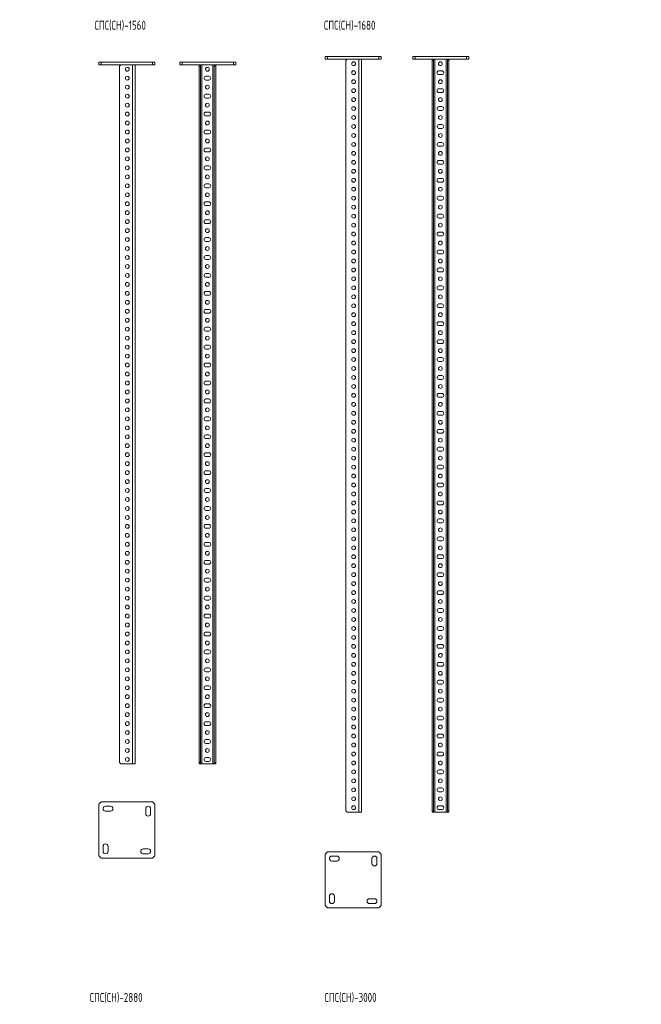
# Model space of a CAD drawing. Header units: millimetres. Extents: x -2 to 5568, y -5579 to 295.
# Tile 11 of 11: x 4181 to 5568, y -2248 to -51. Entities that reach past the tile are written whole.
import ezdxf

# ---------------------------------------------------------------- set-up
doc = ezdxf.new("R2010")
doc.units = ezdxf.units.MM
doc.styles.add('SLDTEXTSTYLE0', font='TXT', dxfattribs={"width": 0.7, "bigfont": 'bigfont'})

msp = doc.modelspace()

# ---------------------------------------------------------------- linework, layer by layer
at = {"color": 7, "linetype": 'Continuous', "lineweight": 15}
for p, q in [((4358, -151.8), (4358, -145.8)), ((4358, -145.8), (4363, -145.8)), ((4363, -151.8), (4358, -151.8)), ((4363, -145.8), (4363, -151.8)), ((4363, -145.8), (4478, -145.8)), ((4363, -151.8), (4478, -151.8)), ((4407, -151.8), (4404, -154.8)), ((4439, -151.8), (4439, -1711.8)), ((4478, -151.8), (4478, -145.8)), ((4478, -145.8), (4483, -145.8)), ((4483, -151.8), (4478, -151.8)), ((4483, -145.8), (4483, -151.8)), ((4538.6, -151.8), (4538.6, -145.8)), ((4538.6, -145.8), (4543.6, -145.8)), ((4543.6, -151.8), (4538.6, -151.8)), ((4543.6, -145.8), (4543.6, -151.8)), ((4543.6, -145.8), (4658.6, -145.8)), ((4543.6, -151.8), (4658.6, -151.8)), ((4581.6, -154.8), (4581.6, -151.8)), ((4584.6, -151.8), (4584.6, -154.8)), ((4615.6, -154.8), (4615.6, -151.8)), ((4618.6, -151.8), (4618.6, -154.8)), ((4658.6, -151.8), (4658.6, -145.8)), ((4658.6, -145.8), (4663.6, -145.8)), ((4663.6, -151.8), (4658.6, -151.8)), ((4663.6, -145.8), (4663.6, -151.8)), ((4862.8, -139.5), (4862.8, -133.5)), ((4862.8, -133.5), (4867.8, -133.5)), ((4867.8, -139.5), (4862.8, -139.5)), ((4867.8, -133.5), (4867.8, -139.5)), ((4867.8, -133.5), (4982.8, -133.5)), ((4867.8, -139.5), (4982.8, -139.5)), ((4911.8, -139.5), (4908.8, -142.5)), ((4908.8, -142.5), (4908.8, -1816.5)), ((4943.8, -139.5), (4943.8, -1819.5)), ((4982.8, -139.5), (4982.8, -133.5)), ((4982.8, -133.5), (4987.8, -133.5)), ((4987.8, -139.5), (4982.8, -139.5)), ((4987.8, -133.5), (4987.8, -139.5)), ((5058.4, -139.5), (5058.4, -133.5)), ((5058.4, -133.5), (5063.4, -133.5)), ((5063.4, -139.5), (5058.4, -139.5)), ((5063.4, -133.5), (5063.4, -139.5)), ((5063.4, -133.5), (5178.4, -133.5)), ((5063.4, -139.5), (5178.4, -139.5)), ((5101.4, -142.5), (5101.4, -139.5)), ((5104.4, -142.5), (5101.4, -142.5)), ((5101.4, -142.5), (5101.4, -1816.5)), ((5104.4, -139.5), (5104.4, -142.5)), ((5104.4, -142.5), (5104.4, -1816.5)), ((5135.4, -142.5), (5135.4, -139.5)), ((5138.4, -142.5), (5135.4, -142.5)), ((5135.4, -142.5), (5135.4, -1816.5)), ((5138.4, -139.5), (5138.4, -142.5)), ((5138.4, -142.5), (5138.4, -1816.5)), ((5178.4, -139.5), (5178.4, -133.5)), ((5178.4, -133.5), (5183.4, -133.5)), ((5183.4, -139.5), (5178.4, -139.5)), ((5183.4, -133.5), (5183.4, -139.5)), ((4404, -154.8), (4404, -1708.8)), ((4581.6, -154.8), (4581.6, -1708.8)), ((4584.6, -154.8), (4581.6, -154.8)), ((4584.6, -154.8), (4584.6, -1708.8)), ((4618.6, -154.8), (4615.6, -154.8)), ((4615.6, -154.8), (4615.6, -1708.8)), ((4618.6, -154.8), (4618.6, -1708.8)), ((5123.1, -165.2), (5116.6, -165.2)), ((5116.6, -173.7), (5123.1, -173.7)), ((4603.4, -177.5), (4596.9, -177.5)), ((4596.9, -186), (4603.4, -186)), ((4603.4, -217.5), (4596.9, -217.5)), ((5123.1, -205.2), (5116.6, -205.2)), ((5116.6, -213.7), (5123.1, -213.7)), ((4596.9, -226), (4603.4, -226)), ((4603.4, -257.5), (4596.9, -257.5)), ((5123.1, -245.2), (5116.6, -245.2)), ((5116.6, -253.7), (5123.1, -253.7)), ((4596.9, -266), (4603.4, -266)), ((5123.1, -285.2), (5116.6, -285.2)), ((4603.4, -297.5), (4596.9, -297.5)), ((4596.9, -306), (4603.4, -306)), ((5116.6, -293.7), (5123.1, -293.7)), ((5123.1, -325.2), (5116.6, -325.2)), ((4603.4, -337.5), (4596.9, -337.5)), ((4596.9, -346), (4603.4, -346)), ((5116.6, -333.7), (5123.1, -333.7)), ((5123.1, -365.2), (5116.6, -365.2)), ((4603.4, -377.5), (4596.9, -377.5)), ((4596.9, -386), (4603.4, -386)), ((5116.6, -373.7), (5123.1, -373.7)), ((5123.1, -405.2), (5116.6, -405.2)), ((5116.6, -413.7), (5123.1, -413.7)), ((4603.4, -417.5), (4596.9, -417.5)), ((4596.9, -426), (4603.4, -426)), ((4603.4, -457.5), (4596.9, -457.5)), ((5123.1, -445.2), (5116.6, -445.2)), ((5116.6, -453.7), (5123.1, -453.7)), ((4596.9, -466), (4603.4, -466)), ((4603.4, -497.5), (4596.9, -497.5)), ((5123.1, -485.2), (5116.6, -485.2)), ((5116.6, -493.7), (5123.1, -493.7)), ((4596.9, -506), (4603.4, -506)), ((5123.1, -525.2), (5116.6, -525.2)), ((4603.4, -537.5), (4596.9, -537.5)), ((4596.9, -546), (4603.4, -546)), ((5116.6, -533.7), (5123.1, -533.7)), ((5123.1, -565.2), (5116.6, -565.2)), ((4603.4, -577.5), (4596.9, -577.5)), ((4596.9, -586), (4603.4, -586)), ((5116.6, -573.7), (5123.1, -573.7)), ((5123.1, -605.2), (5116.6, -605.2)), ((5116.6, -613.7), (5123.1, -613.7)), ((4603.4, -617.5), (4596.9, -617.5)), ((4596.9, -626), (4603.4, -626)), ((4603.4, -657.5), (4596.9, -657.5)), ((5123.1, -645.2), (5116.6, -645.2)), ((5116.6, -653.7), (5123.1, -653.7)), ((4596.9, -666), (4603.4, -666)), ((4603.4, -697.5), (4596.9, -697.5)), ((5123.1, -685.2), (5116.6, -685.2)), ((5116.6, -693.7), (5123.1, -693.7)), ((4596.9, -706), (4603.4, -706)), ((4603.4, -737.5), (4596.9, -737.5)), ((4596.9, -746), (4603.4, -746)), ((5123.1, -725.2), (5116.6, -725.2)), ((5116.6, -733.7), (5123.1, -733.7)), ((5123.1, -765.2), (5116.6, -765.2)), ((4603.4, -777.5), (4596.9, -777.5)), ((4596.9, -786), (4603.4, -786)), ((5116.6, -773.7), (5123.1, -773.7)), ((5123.1, -805.2), (5116.6, -805.2)), ((4603.4, -817.5), (4596.9, -817.5)), ((4596.9, -826), (4603.4, -826)), ((5116.6, -813.7), (5123.1, -813.7)), ((5123.1, -845.2), (5116.6, -845.2)), ((5116.6, -853.7), (5123.1, -853.7)), ((4603.4, -857.5), (4596.9, -857.5)), ((4596.9, -866), (4603.4, -866)), ((4603.4, -897.5), (4596.9, -897.5)), ((5123.1, -885.2), (5116.6, -885.2)), ((5116.6, -893.7), (5123.1, -893.7)), ((4596.9, -906), (4603.4, -906)), ((4603.4, -937.5), (4596.9, -937.5)), ((5123.1, -925.2), (5116.6, -925.2)), ((5116.6, -933.7), (5123.1, -933.7)), ((4596.9, -946), (4603.4, -946)), ((5123.1, -965.2), (5116.6, -965.2)), ((4603.4, -977.5), (4596.9, -977.5)), ((4596.9, -986), (4603.4, -986)), ((5116.6, -973.7), (5123.1, -973.7)), ((5123.1, -1005.2), (5116.6, -1005.2)), ((4603.4, -1017.5), (4596.9, -1017.5)), ((4596.9, -1026), (4603.4, -1026)), ((5116.6, -1013.7), (5123.1, -1013.7)), ((5123.1, -1045.2), (5116.6, -1045.2)), ((5116.6, -1053.7), (5123.1, -1053.7)), ((4603.4, -1057.5), (4596.9, -1057.5)), ((4596.9, -1066), (4603.4, -1066)), ((4603.4, -1097.5), (4596.9, -1097.5)), ((5123.1, -1085.2), (5116.6, -1085.2)), ((5116.6, -1093.7), (5123.1, -1093.7)), ((4596.9, -1106), (4603.4, -1106)), ((4603.4, -1137.5), (4596.9, -1137.5)), ((5123.1, -1125.2), (5116.6, -1125.2)), ((5116.6, -1133.7), (5123.1, -1133.7)), ((4596.9, -1146), (4603.4, -1146)), ((4603.4, -1177.5), (4596.9, -1177.5)), ((4596.9, -1186), (4603.4, -1186)), ((5123.1, -1165.2), (5116.6, -1165.2)), ((5116.6, -1173.7), (5123.1, -1173.7)), ((5123.1, -1205.2), (5116.6, -1205.2)), ((4603.4, -1217.5), (4596.9, -1217.5)), ((4596.9, -1226), (4603.4, -1226)), ((5116.6, -1213.7), (5123.1, -1213.7)), ((5123.1, -1245.2), (5116.6, -1245.2)), ((4603.4, -1257.5), (4596.9, -1257.5)), ((4596.9, -1266), (4603.4, -1266)), ((5116.6, -1253.7), (5123.1, -1253.7)), ((5123.1, -1285.2), (5116.6, -1285.2)), ((5116.6, -1293.7), (5123.1, -1293.7)), ((4603.4, -1297.5), (4596.9, -1297.5)), ((4596.9, -1306), (4603.4, -1306)), ((4603.4, -1337.5), (4596.9, -1337.5)), ((5123.1, -1325.2), (5116.6, -1325.2)), ((5116.6, -1333.7), (5123.1, -1333.7)), ((4596.9, -1346), (4603.4, -1346)), ((4603.4, -1377.5), (4596.9, -1377.5)), ((5123.1, -1365.2), (5116.6, -1365.2)), ((5116.6, -1373.7), (5123.1, -1373.7)), ((4596.9, -1386), (4603.4, -1386)), ((5123.1, -1405.2), (5116.6, -1405.2)), ((4603.4, -1417.5), (4596.9, -1417.5)), ((4596.9, -1426), (4603.4, -1426)), ((5116.6, -1413.7), (5123.1, -1413.7)), ((5123.1, -1445.2), (5116.6, -1445.2)), ((4603.4, -1457.5), (4596.9, -1457.5)), ((4596.9, -1466), (4603.4, -1466)), ((5116.6, -1453.7), (5123.1, -1453.7)), ((5123.1, -1485.2), (5116.6, -1485.2)), ((5116.6, -1493.7), (5123.1, -1493.7)), ((4603.4, -1497.5), (4596.9, -1497.5)), ((4596.9, -1506), (4603.4, -1506)), ((4603.4, -1537.5), (4596.9, -1537.5)), ((5123.1, -1525.2), (5116.6, -1525.2)), ((5116.6, -1533.7), (5123.1, -1533.7)), ((4596.9, -1546), (4603.4, -1546)), ((4603.4, -1577.5), (4596.9, -1577.5)), ((5123.1, -1565.2), (5116.6, -1565.2)), ((5116.6, -1573.7), (5123.1, -1573.7)), ((4596.9, -1586), (4603.4, -1586)), ((4603.4, -1617.5), (4596.9, -1617.5)), ((5123.1, -1605.2), (5116.6, -1605.2)), ((5116.6, -1613.7), (5123.1, -1613.7)), ((4596.9, -1626), (4603.4, -1626)), ((5123.1, -1645.2), (5116.6, -1645.2)), ((4603.4, -1657.5), (4596.9, -1657.5)), ((4596.9, -1666), (4603.4, -1666)), ((5116.6, -1653.7), (5123.1, -1653.7)), ((5123.1, -1685.2), (5116.6, -1685.2)), ((4404, -1708.8), (4407, -1711.8)), ((4433, -1711.8), (4407, -1711.8)), ((4439, -1711.8), (4433, -1711.8)), ((4581.6, -1708.8), (4584.6, -1708.8)), ((4581.6, -1711.8), (4581.6, -1708.8)), ((4584.6, -1711.8), (4581.6, -1711.8)), ((4584.6, -1708.8), (4584.6, -1711.8)), ((4584.6, -1711.8), (4587.6, -1711.8)), ((4587.6, -1711.8), (4612.6, -1711.8)), ((4603.4, -1697.5), (4596.9, -1697.5)), ((4596.9, -1706), (4603.4, -1706)), ((4612.6, -1711.8), (4615.6, -1711.8)), ((4615.6, -1708.8), (4618.6, -1708.8)), ((4615.6, -1711.8), (4615.6, -1708.8)), ((4618.6, -1711.8), (4615.6, -1711.8)), ((4618.6, -1708.8), (4618.6, -1711.8)), ((5116.6, -1693.7), (5123.1, -1693.7)), ((5123.1, -1725.2), (5116.6, -1725.2)), ((5116.6, -1733.7), (5123.1, -1733.7)), ((5123.1, -1765.2), (5116.6, -1765.2)), ((5116.6, -1773.7), (5123.1, -1773.7)), ((4363, -1796.7), (4358, -1801.7)), ((4478, -1796.7), (4363, -1796.7)), ((4483, -1801.7), (4478, -1796.7)), ((4358, -1801.7), (4358, -1916.7)), ((4384, -1806.2), (4373, -1806.2)), ((4373, -1817.2), (4384, -1817.2)), ((4462.5, -1811.7), (4462.5, -1822.7)), ((4473.5, -1822.7), (4473.5, -1811.7)), ((4483, -1916.7), (4483, -1801.7)), ((4908.8, -1816.5), (4911.8, -1819.5)), ((4937.8, -1819.5), (4911.8, -1819.5)), ((4943.8, -1819.5), (4937.8, -1819.5)), ((5101.4, -1816.5), (5104.4, -1816.5)), ((5101.4, -1819.5), (5101.4, -1816.5)), ((5104.4, -1819.5), (5101.4, -1819.5)), ((5104.4, -1816.5), (5104.4, -1819.5)), ((5104.4, -1819.5), (5107.4, -1819.5)), ((5107.4, -1819.5), (5132.4, -1819.5)), ((5123.1, -1805.2), (5116.6, -1805.2)), ((5116.6, -1813.7), (5123.1, -1813.7)), ((5132.4, -1819.5), (5135.4, -1819.5)), ((5135.4, -1819.5), (5135.4, -1816.5)), ((5135.4, -1816.5), (5138.4, -1816.5)), ((5138.4, -1819.5), (5135.4, -1819.5)), ((5138.4, -1816.5), (5138.4, -1819.5)), ((4367.5, -1895.7), (4367.5, -1906.7)), ((4378.5, -1906.7), (4378.5, -1895.7)), ((4468, -1901.2), (4457, -1901.2)), ((4867.8, -1907.9), (4862.8, -1912.9)), ((4982.8, -1907.9), (4867.8, -1907.9)), ((4987.8, -1912.9), (4982.8, -1907.9)), ((4358, -1916.7), (4363, -1921.7)), ((4363, -1921.7), (4478, -1921.7)), ((4457, -1912.2), (4468, -1912.2)), ((4478, -1921.7), (4483, -1916.7)), ((4862.8, -1912.9), (4862.8, -2027.9)), ((4888.8, -1917.4), (4877.8, -1917.4)), ((4877.8, -1928.4), (4888.8, -1928.4)), ((4967.3, -1922.9), (4967.3, -1933.9)), ((4978.3, -1933.9), (4978.3, -1922.9)), ((4987.8, -2027.9), (4987.8, -1912.9)), ((4872.3, -2006.9), (4872.3, -2017.9)), ((4883.3, -2017.9), (4883.3, -2006.9)), ((4972.8, -2012.4), (4961.8, -2012.4)), ((4862.8, -2027.9), (4867.8, -2032.9)), ((4867.8, -2032.9), (4982.8, -2032.9)), ((4961.8, -2023.4), (4972.8, -2023.4)), ((4982.8, -2032.9), (4987.8, -2027.9))]:
    msp.add_line(p, q, dxfattribs=at)
at = {"color": 8, "linetype": 'Continuous', "lineweight": 0}
for p, q in [((4433, -151.8), (4433, -1711.8)), ((4587.6, -151.8), (4587.6, -1711.8)), ((4612.6, -151.8), (4612.6, -1711.8)), ((4937.8, -139.5), (4937.8, -1819.5)), ((5107.4, -139.5), (5107.4, -1819.5)), ((5132.4, -139.5), (5132.4, -1819.5))]:
    msp.add_line(p, q, dxfattribs=at)
at = {"color": 7, "linetype": 'Continuous', "lineweight": 15}
for centre in [(4926.3, -149.5), (5119.9, -149.5), (4421.5, -161.8), (4600.1, -161.8), (4926.3, -169.5), (4421.5, -181.8), (4421.5, -201.8), (4600.1, -201.8), (4926.3, -189.5), (5119.9, -189.5), (4421.5, -221.8), (4926.3, -209.5), (4421.5, -241.8), (4600.1, -241.8), (4926.3, -229.5), (5119.9, -229.5), (4421.5, -261.8), (4926.3, -249.5), (4421.5, -281.8), (4600.1, -281.8), (4926.3, -269.5), (4926.3, -289.5), (5119.9, -269.5), (4421.5, -301.8), (4926.3, -309.5), (5119.9, -309.5), (4421.5, -321.8), (4600.1, -321.8), (4926.3, -329.5), (4421.5, -341.8), (4926.3, -349.5), (5119.9, -349.5), (4421.5, -361.8), (4600.1, -361.8), (4926.3, -369.5), (4421.5, -381.8), (4926.3, -389.5), (5119.9, -389.5), (4421.5, -401.8), (4600.1, -401.8), (4926.3, -409.5), (4421.5, -421.8), (4421.5, -441.8), (4600.1, -441.8), (4926.3, -429.5), (5119.9, -429.5), (4421.5, -461.8), (4926.3, -449.5), (4421.5, -481.8), (4600.1, -481.8), (4926.3, -469.5), (5119.9, -469.5), (4421.5, -501.8), (4926.3, -489.5), (4926.3, -509.5), (5119.9, -509.5), (4421.5, -521.8), (4600.1, -521.8), (4926.3, -529.5), (4421.5, -541.8), (4926.3, -549.5), (5119.9, -549.5), (4421.5, -561.8), (4600.1, -561.8), (4926.3, -569.5), (4421.5, -581.8), (4926.3, -589.5), (5119.9, -589.5), (4421.5, -601.8), (4600.1, -601.8), (4926.3, -609.5), (4421.5, -621.8), (4926.3, -629.5), (5119.9, -629.5), (4421.5, -641.8), (4421.5, -661.8), (4600.1, -641.8), (4926.3, -649.5), (4421.5, -681.8), (4600.1, -681.8), (4926.3, -669.5), (5119.9, -669.5), (4421.5, -701.8), (4926.3, -689.5), (4421.5, -721.8), (4600.1, -721.8), (4926.3, -709.5), (5119.9, -709.5), (4421.5, -741.8), (4926.3, -729.5), (4926.3, -749.5), (5119.9, -749.5), (4421.5, -761.8), (4600.1, -761.8), (4926.3, -769.5), (4421.5, -781.8), (4926.3, -789.5), (5119.9, -789.5), (4421.5, -801.8), (4600.1, -801.8), (4926.3, -809.5), (4421.5, -821.8), (4926.3, -829.5), (5119.9, -829.5), (4421.5, -841.8), (4600.1, -841.8), (4926.3, -849.5), (4421.5, -861.8), (4421.5, -881.8), (4600.1, -881.8), (4926.3, -869.5), (5119.9, -869.5), (4421.5, -901.8), (4926.3, -889.5), (4421.5, -921.8), (4600.1, -921.8), (4926.3, -909.5), (5119.9, -909.5), (4421.5, -941.8), (4926.3, -929.5), (4421.5, -961.8), (4600.1, -961.8), (4926.3, -949.5), (4926.3, -969.5), (5119.9, -949.5), (4421.5, -981.8), (4926.3, -989.5), (5119.9, -989.5), (4421.5, -1001.8), (4600.1, -1001.8), (4926.3, -1009.5), (4421.5, -1021.8), (4926.3, -1029.5), (5119.9, -1029.5), (4421.5, -1041.8), (4600.1, -1041.8), (4926.3, -1049.5), (4421.5, -1061.8), (4926.3, -1069.5), (5119.9, -1069.5), (4421.5, -1081.8), (4421.5, -1101.8), (4600.1, -1081.8), (4926.3, -1089.5), (4421.5, -1121.8), (4600.1, -1121.8), (4926.3, -1109.5), (5119.9, -1109.5), (4421.5, -1141.8), (4926.3, -1129.5), (4421.5, -1161.8), (4600.1, -1161.8), (4926.3, -1149.5), (5119.9, -1149.5), (4421.5, -1181.8), (4926.3, -1169.5), (4926.3, -1189.5), (5119.9, -1189.5), (4421.5, -1201.8), (4600.1, -1201.8), (4926.3, -1209.5), (4421.5, -1221.8), (4926.3, -1229.5), (5119.9, -1229.5), (4421.5, -1241.8), (4600.1, -1241.8), (4926.3, -1249.5), (4421.5, -1261.8), (4926.3, -1269.5), (5119.9, -1269.5), (4421.5, -1281.8), (4600.1, -1281.8), (4926.3, -1289.5), (4421.5, -1301.8), (4421.5, -1321.8), (4600.1, -1321.8), (4926.3, -1309.5), (5119.9, -1309.5), (4421.5, -1341.8), (4926.3, -1329.5), (4421.5, -1361.8), (4600.1, -1361.8), (4926.3, -1349.5), (5119.9, -1349.5), (4421.5, -1381.8), (4926.3, -1369.5), (4421.5, -1401.8), (4600.1, -1401.8), (4926.3, -1389.5), (4926.3, -1409.5), (5119.9, -1389.5), (4421.5, -1421.8), (4926.3, -1429.5), (5119.9, -1429.5), (4421.5, -1441.8), (4600.1, -1441.8), (4926.3, -1449.5), (4421.5, -1461.8), (4926.3, -1469.5), (5119.9, -1469.5), (4421.5, -1481.8), (4600.1, -1481.8), (4926.3, -1489.5), (4421.5, -1501.8), (4926.3, -1509.5), (5119.9, -1509.5), (4421.5, -1521.8), (4421.5, -1541.8), (4600.1, -1521.8), (4926.3, -1529.5), (4421.5, -1561.8), (4600.1, -1561.8), (4926.3, -1549.5), (5119.9, -1549.5), (4421.5, -1581.8), (4926.3, -1569.5), (4421.5, -1601.8), (4600.1, -1601.8), (4926.3, -1589.5), (5119.9, -1589.5), (4421.5, -1621.8), (4926.3, -1609.5), (4926.3, -1629.5), (5119.9, -1629.5), (4421.5, -1641.8), (4600.1, -1641.8), (4926.3, -1649.5), (4421.5, -1661.8), (4926.3, -1669.5), (5119.9, -1669.5), (4421.5, -1681.8), (4600.1, -1681.8), (4926.3, -1689.5), (4421.5, -1701.8), (4926.3, -1709.5), (5119.9, -1709.5), (4926.3, -1729.5), (4926.3, -1749.5), (5119.9, -1749.5), (4926.3, -1769.5), (4926.3, -1789.5), (5119.9, -1789.5), (4926.3, -1809.5)]:
    msp.add_circle(centre, 4.25, dxfattribs=at)
for centre, radius, start, end in [((5116.6, -169.5), 4.25, 90, 270), ((5123.1, -169.5), 4.25, 270, 90), ((4596.9, -181.8), 4.25, 90, 270), ((4603.4, -181.8), 4.25, 270, 90), ((4596.9, -221.8), 4.25, 90, 270), ((4603.4, -221.8), 4.25, 270, 90), ((5116.6, -209.5), 4.25, 90, 270), ((5123.1, -209.5), 4.25, 270, 90), ((4596.9, -261.8), 4.25, 90, 270), ((4603.4, -261.8), 4.25, 270, 90), ((5116.6, -249.5), 4.25, 90, 270), ((5123.1, -249.5), 4.25, 270, 90), ((5116.6, -289.5), 4.25, 90, 270), ((5123.1, -289.5), 4.25, 270, 90), ((4596.9, -301.8), 4.25, 90, 270), ((4603.4, -301.8), 4.25, 270, 90), ((5116.6, -329.5), 4.25, 90, 270), ((5123.1, -329.5), 4.25, 270, 90), ((4596.9, -341.8), 4.25, 90, 270), ((4603.4, -341.8), 4.25, 270, 90), ((5116.6, -369.5), 4.25, 90, 270), ((5123.1, -369.5), 4.25, 270, 90), ((4596.9, -381.8), 4.25, 90, 270), ((4603.4, -381.8), 4.25, 270, 90), ((5116.6, -409.5), 4.25, 90, 270), ((5123.1, -409.5), 4.25, 270, 90), ((4596.9, -421.8), 4.25, 90, 270), ((4603.4, -421.8), 4.25, 270, 90), ((4596.9, -461.8), 4.25, 90, 270), ((4603.4, -461.8), 4.25, 270, 90), ((5116.6, -449.5), 4.25, 90, 270), ((5123.1, -449.5), 4.25, 270, 90), ((4596.9, -501.8), 4.25, 90, 270), ((4603.4, -501.8), 4.25, 270, 90), ((5116.6, -489.5), 4.25, 90, 270), ((5123.1, -489.5), 4.25, 270, 90), ((5116.6, -529.5), 4.25, 90, 270), ((5123.1, -529.5), 4.25, 270, 90), ((4596.9, -541.8), 4.25, 90, 270), ((4603.4, -541.8), 4.25, 270, 90), ((5116.6, -569.5), 4.25, 90, 270), ((5123.1, -569.5), 4.25, 270, 90), ((4596.9, -581.8), 4.25, 90, 270), ((4603.4, -581.8), 4.25, 270, 90), ((5116.6, -609.5), 4.25, 90, 270), ((5123.1, -609.5), 4.25, 270, 90), ((4596.9, -621.8), 4.25, 90, 270), ((4603.4, -621.8), 4.25, 270, 90), ((4596.9, -661.8), 4.25, 90, 270), ((4603.4, -661.8), 4.25, 270, 90), ((5116.6, -649.5), 4.25, 90, 270), ((5123.1, -649.5), 4.25, 270, 90), ((4596.9, -701.8), 4.25, 90, 270), ((4603.4, -701.8), 4.25, 270, 90), ((5116.6, -689.5), 4.25, 90, 270), ((5123.1, -689.5), 4.25, 270, 90), ((4596.9, -741.8), 4.25, 90, 270), ((4603.4, -741.8), 4.25, 270, 90), ((5116.6, -729.5), 4.25, 90, 270), ((5123.1, -729.5), 4.25, 270, 90), ((5116.6, -769.5), 4.25, 90, 270), ((5123.1, -769.5), 4.25, 270, 90), ((4596.9, -781.8), 4.25, 90, 270), ((4603.4, -781.8), 4.25, 270, 90), ((5116.6, -809.5), 4.25, 90, 270), ((5123.1, -809.5), 4.25, 270, 90), ((4596.9, -821.8), 4.25, 90, 270), ((4603.4, -821.8), 4.25, 270, 90), ((5116.6, -849.5), 4.25, 90, 270), ((5123.1, -849.5), 4.25, 270, 90), ((4596.9, -861.8), 4.25, 90, 270), ((4603.4, -861.8), 4.25, 270, 90), ((4596.9, -901.8), 4.25, 90, 270), ((4603.4, -901.8), 4.25, 270, 90), ((5116.6, -889.5), 4.25, 90, 270), ((5123.1, -889.5), 4.25, 270, 90), ((4596.9, -941.8), 4.25, 90, 270), ((4603.4, -941.8), 4.25, 270, 90), ((5116.6, -929.5), 4.25, 90, 270), ((5123.1, -929.5), 4.25, 270, 90), ((5116.6, -969.5), 4.25, 90, 270), ((5123.1, -969.5), 4.25, 270, 90), ((4596.9, -981.8), 4.25, 90, 270), ((4603.4, -981.8), 4.25, 270, 90), ((5116.6, -1009.5), 4.25, 90, 270), ((5123.1, -1009.5), 4.25, 270, 90), ((4596.9, -1021.8), 4.25, 90, 270), ((4603.4, -1021.8), 4.25, 270, 90), ((5116.6, -1049.5), 4.25, 90, 270), ((5123.1, -1049.5), 4.25, 270, 90), ((4596.9, -1061.8), 4.25, 90, 270), ((4603.4, -1061.8), 4.25, 270, 90), ((4596.9, -1101.8), 4.25, 90, 270), ((4603.4, -1101.8), 4.25, 270, 90), ((5116.6, -1089.5), 4.25, 90, 270), ((5123.1, -1089.5), 4.25, 270, 90), ((4596.9, -1141.8), 4.25, 90, 270), ((4603.4, -1141.8), 4.25, 270, 90), ((5116.6, -1129.5), 4.25, 90, 270), ((5123.1, -1129.5), 4.25, 270, 90), ((4596.9, -1181.8), 4.25, 90, 270), ((4603.4, -1181.8), 4.25, 270, 90), ((5116.6, -1169.5), 4.25, 90, 270), ((5123.1, -1169.5), 4.25, 270, 90), ((5116.6, -1209.5), 4.25, 90, 270), ((5123.1, -1209.5), 4.25, 270, 90), ((4596.9, -1221.8), 4.25, 90, 270), ((4603.4, -1221.8), 4.25, 270, 90), ((5116.6, -1249.5), 4.25, 90, 270), ((5123.1, -1249.5), 4.25, 270, 90), ((4596.9, -1261.8), 4.25, 90, 270), ((4603.4, -1261.8), 4.25, 270, 90), ((5116.6, -1289.5), 4.25, 90, 270), ((5123.1, -1289.5), 4.25, 270, 90), ((4596.9, -1301.8), 4.25, 90, 270), ((4603.4, -1301.8), 4.25, 270, 90), ((4596.9, -1341.8), 4.25, 90, 270), ((4603.4, -1341.8), 4.25, 270, 90), ((5116.6, -1329.5), 4.25, 90, 270), ((5123.1, -1329.5), 4.25, 270, 90), ((4596.9, -1381.8), 4.25, 90, 270), ((4603.4, -1381.8), 4.25, 270, 90), ((5116.6, -1369.5), 4.25, 90, 270), ((5123.1, -1369.5), 4.25, 270, 90), ((5116.6, -1409.5), 4.25, 90, 270), ((5123.1, -1409.5), 4.25, 270, 90), ((4596.9, -1421.8), 4.25, 90, 270), ((4603.4, -1421.8), 4.25, 270, 90), ((5116.6, -1449.5), 4.25, 90, 270), ((5123.1, -1449.5), 4.25, 270, 90), ((4596.9, -1461.8), 4.25, 90, 270), ((4603.4, -1461.8), 4.25, 270, 90), ((5116.6, -1489.5), 4.25, 90, 270), ((5123.1, -1489.5), 4.25, 270, 90), ((4596.9, -1501.8), 4.25, 90, 270), ((4603.4, -1501.8), 4.25, 270, 90), ((4596.9, -1541.8), 4.25, 90, 270), ((4603.4, -1541.8), 4.25, 270, 90), ((5116.6, -1529.5), 4.25, 90, 270), ((5123.1, -1529.5), 4.25, 270, 90), ((4596.9, -1581.8), 4.25, 90, 270), ((4603.4, -1581.8), 4.25, 270, 90), ((5116.6, -1569.5), 4.25, 90, 270), ((5123.1, -1569.5), 4.25, 270, 90), ((4596.9, -1621.8), 4.25, 90, 270), ((4603.4, -1621.8), 4.25, 270, 90), ((5116.6, -1609.5), 4.25, 90, 270), ((5123.1, -1609.5), 4.25, 270, 90), ((5116.6, -1649.5), 4.25, 90, 270), ((5123.1, -1649.5), 4.25, 270, 90), ((4596.9, -1661.8), 4.25, 90, 270), ((4603.4, -1661.8), 4.25, 270, 90), ((5116.6, -1689.5), 4.25, 90, 270), ((5123.1, -1689.5), 4.25, 270, 90), ((4596.9, -1701.8), 4.25, 90, 270), ((4603.4, -1701.8), 4.25, 270, 90), ((5116.6, -1729.5), 4.25, 90, 270), ((5123.1, -1729.5), 4.25, 270, 90), ((5116.6, -1769.5), 4.25, 90, 270), ((5123.1, -1769.5), 4.25, 270, 90), ((4373, -1811.7), 5.5, 90, 270), ((4384, -1811.7), 5.5, 270, 90), ((4468, -1811.7), 5.5, 0, 180), ((4468, -1822.7), 5.5, 180, 0), ((5116.6, -1809.5), 4.25, 90, 270), ((5123.1, -1809.5), 4.25, 270, 90), ((4373, -1895.7), 5.5, 0, 180), ((4373, -1906.7), 5.5, 180, 0), ((4457, -1906.7), 5.5, 90, 270), ((4468, -1906.7), 5.5, 270, 90), ((4877.8, -1922.9), 5.5, 90, 270), ((4888.8, -1922.9), 5.5, 270, 90), ((4972.8, -1922.9), 5.5, 0, 180), ((4972.8, -1933.9), 5.5, 180, 0), ((4877.8, -2006.9), 5.5, 0, 180), ((4877.8, -2017.9), 5.5, 180, 0), ((4961.8, -2017.9), 5.5, 90, 270), ((4972.8, -2017.9), 5.5, 270, 90)]:
    msp.add_arc(centre, radius, start, end, dxfattribs=at)

# ---------------------------------------------------------------- texts
at = {"color": 7, "linetype": 'Continuous', "lineweight": 0, "char_height": 20, "attachment_point": 1, "style": 'SLDTEXTSTYLE0'}
for s, insert in [('\\M+18452\\M+18450\\M+18452(\\M+18452\\M+1844E)-1440', (3841.3, -53.5)), ('\\M+18452\\M+18450\\M+18452(\\M+18452\\M+1844E)-1560', (4348.5, -53.5)), ('\\M+18452\\M+18450\\M+18452(\\M+18452\\M+1844E)-1680', (4860.2, -53.5)), ('\\M+18452\\M+18450\\M+18452(\\M+18452\\M+1844E)-2760', (3832.7, -2222.8)), ('\\M+18452\\M+18450\\M+18452(\\M+18452\\M+1844E)-2880', (4337.7, -2222.8)), ('\\M+18452\\M+18450\\M+18452(\\M+18452\\M+1844E)-3000', (4861.4, -2222.8))]:
    msp.add_mtext(s, dxfattribs=dict(at, insert=insert))

doc.saveas('drawing.dxf')
